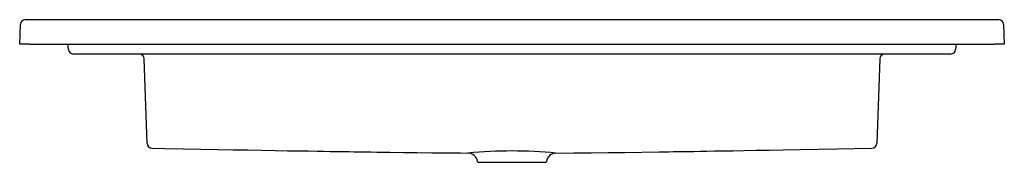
# Model space of a CAD drawing. Header units: millimetres. Extents: x 2132.84 to 2133.84, y 1407.95 to 1408.09.
import ezdxf

# ---------------------------------------------------------------- set-up
doc = ezdxf.new("R2010")
doc.units = ezdxf.units.MM
doc.layers.add('SANINDUSA', color=3, linetype='Continuous')

msp = doc.modelspace()

# ---------------------------------------------------------------- linework, layer by layer
at = {"layer": 'SANINDUSA'}
for p, q in [((2132.8423, 1408.0672), (2132.843, 1408.0874)), ((2132.848, 1408.0922), (2132.853, 1408.0922)), ((2132.853, 1408.0922), (2133.8333, 1408.0922)), ((2133.8333, 1408.0922), (2133.8383, 1408.0922)), ((2133.8433, 1408.0874), (2133.844, 1408.0672)), ((2132.8523, 1408.0672), (2132.8423, 1408.0672)), ((2132.8523, 1408.0672), (2133.834, 1408.0672)), ((2132.8919, 1408.0618), (2132.8914, 1408.0672)), ((2133.7949, 1408.0672), (2133.7944, 1408.0618)), ((2133.844, 1408.0672), (2133.834, 1408.0672)), ((2132.9019, 1408.0572), (2132.8969, 1408.0572)), ((2133.7845, 1408.0572), (2132.9019, 1408.0572)), ((2133.7895, 1408.0572), (2133.7845, 1408.0572)), ((2132.972, 1407.9661), (2132.969, 1408.0524)), ((2133.7173, 1408.0524), (2133.7143, 1407.9661)), ((2133.2984, 1407.9563), (2133.2985, 1407.9563)), ((2133.3773, 1407.9468), (2133.3091, 1407.9468))]:
    msp.add_line(p, q, dxfattribs=at)
at = {"layer": 'SANINDUSA', "flags": 128}
for points in [[(2132.9769, 1407.9612), (2132.9895, 1407.961), (2133.0086, 1407.9607), (2133.0267, 1407.9603), (2133.0436, 1407.96), (2133.0595, 1407.9597), (2133.0744, 1407.9595), (2133.0882, 1407.9592), (2133.1021, 1407.959), (2133.1147, 1407.9587), (2133.1261, 1407.9585), (2133.1362, 1407.9584), (2133.145, 1407.9582), (2133.1521, 1407.9581), (2133.1581, 1407.958), (2133.1629, 1407.9579), (2133.1658, 1407.9579), (2133.168, 1407.9579), (2133.1696, 1407.9578), (2133.1706, 1407.9578), (2133.1735, 1407.9578), (2133.1778, 1407.9577), (2133.1822, 1407.9576), (2133.1875, 1407.9576), (2133.1933, 1407.9575), (2133.1994, 1407.9574), (2133.2057, 1407.9573), (2133.2123, 1407.9572), (2133.2192, 1407.9571), (2133.2324, 1407.9569), (2133.2466, 1407.9568), (2133.2616, 1407.9566), (2133.2757, 1407.9565), (2133.2906, 1407.9564), (2133.2984, 1407.9563)], [(2133.3879, 1407.9563), (2133.4061, 1407.9565), (2133.4238, 1407.9566), (2133.441, 1407.9568), (2133.4581, 1407.957), (2133.4753, 1407.9572), (2133.4925, 1407.9575), (2133.4982, 1407.9575), (2133.5032, 1407.9576), (2133.5075, 1407.9577), (2133.511, 1407.9577), (2133.5137, 1407.9578), (2133.5157, 1407.9578), (2133.5167, 1407.9578), (2133.5183, 1407.9579), (2133.5205, 1407.9579), (2133.5234, 1407.9579), (2133.5282, 1407.958), (2133.5342, 1407.9581), (2133.5413, 1407.9582), (2133.5493, 1407.9584), (2133.5583, 1407.9585), (2133.5683, 1407.9587), (2133.5795, 1407.9589), (2133.5917, 1407.9591), (2133.6049, 1407.9593), (2133.6192, 1407.9596), (2133.6362, 1407.9599), (2133.6545, 1407.9602), (2133.674, 1407.9606), (2133.7094, 1407.9612)]]:
    msp.add_lwpolyline(points, dxfattribs=at)
at = {"layer": 'SANINDUSA'}
for centre, radius, start, end in [((2132.848, 1408.0872), 0.005, 90, 178), ((2133.8383, 1408.0872), 0.005, 2, 90), ((2132.8969, 1408.0622), 0.005, 185, 270), ((2132.964, 1408.0522), 0.005, 2, 90), ((2133.7223, 1408.0522), 0.005, 90, 178), ((2133.7895, 1408.0622), 0.005, 270, 355), ((2132.977, 1407.9662), 0.005, 181.9996, 268.7769), ((2133.7093, 1407.9662), 0.005, 271.0285, 358.0004), ((2133.2982, 1407.9464), 0.00993, 7.3344, 88.9045), ((2133.3432, 1407.4763), 0.4821, 84.6791, 95.3204), ((2133.3881, 1407.9464), 0.00992, 91.0171, 172.6949), ((2133.3091, 1407.9478), 0.001, 188.3036, 270.0051), ((2133.3773, 1407.9478), 0.001, 269.9956, 350.7473)]:
    msp.add_arc(centre, radius, start, end, dxfattribs=at)

doc.saveas('drawing.dxf')
